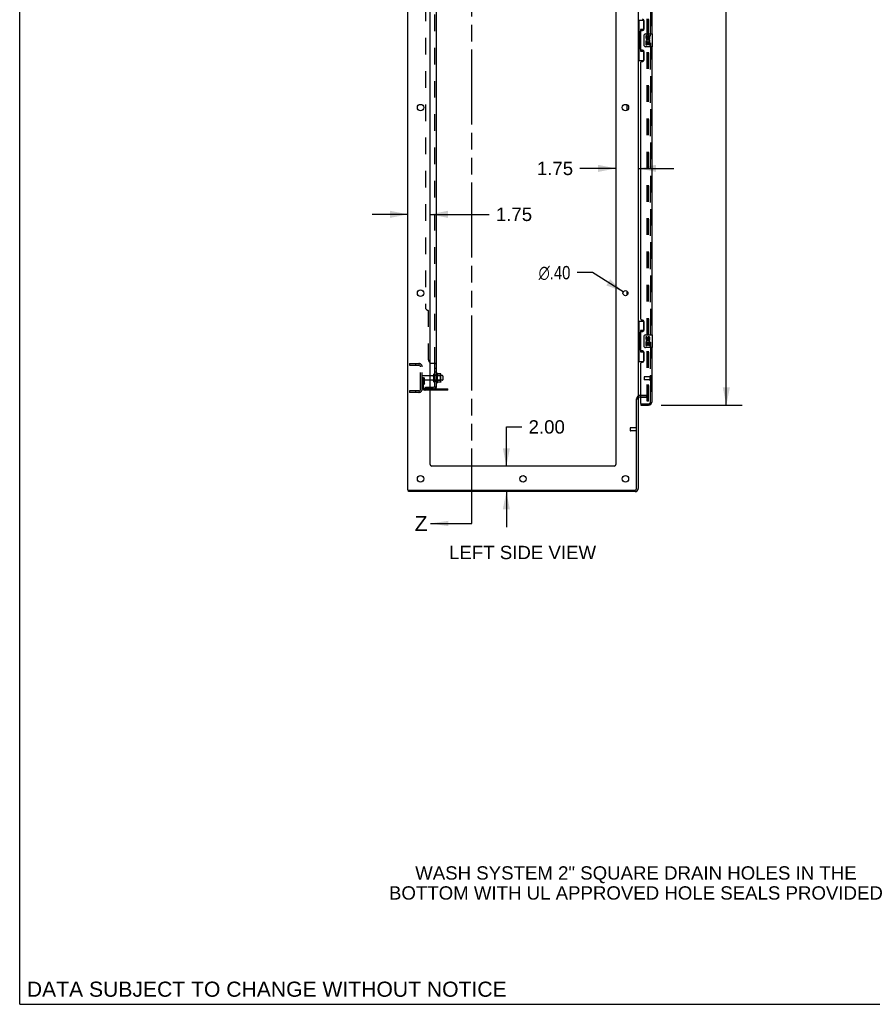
# Model space of a CAD drawing. Header units: inches. Extents: x 0 to 236, y 0 to 153.
# Tile 1 of 14: x 0 to 67, y 0 to 77. Entities that reach past the tile are written whole.
import ezdxf

# ---------------------------------------------------------------- set-up
doc = ezdxf.new("R2010")
doc.units = ezdxf.units.IN
doc.header["$LTSCALE"] = 12.986111
doc.header["$MEASUREMENT"] = 0
doc.linetypes.add('HIDDEN', pattern=[0.2, 0.1, -0.1])
doc.linetypes.add('PHANTOM', pattern=[0.8, 0.45, -0.05, 0.1, -0.05, 0.1, -0.05])
doc.layers.get('0').update_dxf_attribs({"linetype": 'CONTINUOUS'})
for name, color, linetype in [('DEFAULT_2', 8, 'HIDDEN'), ('DIMENSIONS', 7, 'CONTINUOUS'), ('DOOR_3_ASSEMBLY', 7, 'CONTINUOUS'), ('MAIN_DOOR_ASSEMBLY', 7, 'CONTINUOUS'), ('SUBPANELS', 7, 'CONTINUOUS')]:
    doc.layers.add(name, color=color, linetype=linetype)
doc.styles.get("Standard").update_dxf_attribs({"font": 'arial.ttf'})
doc.styles.add('TEXTSTYLE_1', font='gdt', dxfattribs={"width": 0.8})
doc.dimstyles.new('DIMSTYLE_1', dxfattribs={"dimtxt": 1.041667, "dimasz": 1.388889, "dimexe": 0.09, "dimexo": 0.07, "dimgap": 0.0375, "dimtad": 0, "dimtih": 1, "dimtoh": 1, "dimzin": 4, "dimdsep": 46, "dimtxsty": 'Standard', "dimblk": '_FILLED', "dimblk1": '_FILLED', "dimblk2": '_FILLED', "dimcen": 0.09, "dimadec": 3, "dimazin": 1, "dimtfac": 1, "dimtdec": 3, "dimtofl": 0, "dimtmove": 0, "dimatfit": 3, "dimldrblk": '_FILLED', "dimfxl": 0, "dimtolj": 1, "dimtzin": 4, "dimarcsym": 0})
doc.dimstyles.new('DIMSTYLE_2', dxfattribs={"dimtxt": 1.041667, "dimasz": 1.388889, "dimexe": 0.09, "dimexo": 0.07, "dimgap": 0.09, "dimtad": 0, "dimtih": 1, "dimtoh": 1, "dimzin": 4, "dimdsep": 46, "dimtxsty": 'Standard', "dimblk": '_FILLED', "dimblk1": '_FILLED', "dimblk2": '_FILLED', "dimcen": 0.09, "dimadec": 3, "dimazin": 1, "dimtfac": 1, "dimtdec": 3, "dimtofl": 0, "dimtmove": 0, "dimatfit": 1, "dimldrblk": '_FILLED', "dimfxl": 0, "dimtolj": 1, "dimtzin": 4, "dimarcsym": 0})
doc.dimstyles.get("Standard").update_dxf_attribs({"dimtxt": 1.180556, "dimasz": 1.388889, "dimexe": 0.09, "dimexo": 0.07, "dimgap": 0.09, "dimtad": 0, "dimtih": 1, "dimtoh": 1, "dimdec": 3, "dimzin": 4, "dimdsep": 46, "dimtxsty": 'Standard', "dimblk": '_FILLED', "dimblk1": '_FILLED', "dimblk2": '_FILLED', "dimcen": 0.09, "dimadec": 3, "dimazin": 1, "dimtp": 0.001, "dimtm": 0.001, "dimtfac": 1, "dimtdec": 3, "dimtofl": 0, "dimtmove": 0, "dimatfit": 3, "dimldrblk": '_FILLED', "dimfxl": 0, "dimtolj": 1, "dimtzin": 4, "dimarcsym": 0})

# ---------------------------------------------------------------- blocks, each defined once
blk = doc.blocks.new('_FILLED')
at = {"color": 0, "linetype": 'ByBlock'}
blk.add_solid([(0, 0), (-1, 0.2), (-1, -0.2)], dxfattribs=at)
blk = doc.blocks.new('XSEC_FILLED')
at = {"color": 0, "linetype": 'ByBlock'}
blk.add_solid([(0, 0), (-1, 0.15), (-1, -0.15)], dxfattribs=at)
blk = doc.blocks.new('*D6')
at = {"layer": 'DIMENSIONS', "color": 2, "linetype": 'Continuous'}
for p, q in [((50.084, 127.297), (56.426, 127.297)), ((55.176, 127.297), (55.176, 88.961)), ((55.176, 46.797), (55.176, 85.315)), ((50.084, 46.797), (56.426, 46.797))]:
    blk.add_line(p, q, dxfattribs=at)
at = {"layer": 'DIMENSIONS', "color": 2, "linetype": 'Continuous', "xscale": 1.3888888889, "yscale": 1.3888888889, "zscale": 1.3888888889}
for p, rotation in [((55.176, 127.297), 90), ((55.176, 46.797), 270)]:
    blk.add_blockref('_FILLED', p, dxfattribs=dict(at, rotation=rotation))
at = {"layer": 'DIMENSIONS', "color": 2, "linetype": 'Continuous', "insert": (55.176, 88.44), "char_height": 1.0417, "width": 5.32838, "attachment_point": 2, "line_spacing_factor": 0.9}
blk.add_mtext('80.50\\PDOORS', dxfattribs=at)
blk = doc.blocks.new('*D18')
at = {"layer": 'DIMENSIONS', "color": 2, "linetype": 'Continuous'}
for p, q in [((38, 42.047), (38, 45.1)), ((38, 45.1), (39.216, 45.1)), ((38, 40.047), (38, 37.269))]:
    blk.add_line(p, q, dxfattribs=at)
at = {"layer": 'DIMENSIONS', "color": 2, "linetype": 'Continuous', "xscale": 1.3888888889, "yscale": 1.3888888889, "zscale": 1.3888888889}
for p, rotation in [((38, 42.047), 270), ((38, 40.047), 90)]:
    blk.add_blockref('_FILLED', p, dxfattribs=dict(at, rotation=rotation))
at = {"layer": 'DIMENSIONS', "color": 2, "linetype": 'Continuous', "insert": (39.736, 45.621), "char_height": 1.0417, "width": 2.8307, "attachment_point": 1, "line_spacing_factor": 0.9}
blk.add_mtext('2.00', dxfattribs=at)
blk = doc.blocks.new('*D19')
at = {"layer": 'DIMENSIONS', "color": 2, "linetype": 'Continuous'}
for p, q in [((30.301, 61.704), (27.523, 61.704)), ((32.051, 61.704), (36.659, 61.704))]:
    blk.add_line(p, q, dxfattribs=at)
at = {"layer": 'DIMENSIONS', "color": 2, "linetype": 'Continuous', "xscale": 1.3888888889, "yscale": 1.3888888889, "zscale": 1.3888888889}
blk.add_blockref('_FILLED', (30.301, 61.704), dxfattribs=at)
at = {"layer": 'DIMENSIONS', "color": 2, "linetype": 'Continuous', "xscale": 1.3888888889, "yscale": 1.3888888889, "zscale": 1.3888888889, "rotation": 180}
blk.add_blockref('_FILLED', (32.051, 61.704), dxfattribs=at)
at = {"layer": 'DIMENSIONS', "color": 2, "linetype": 'Continuous', "insert": (37.18, 62.224), "char_height": 1.0417, "width": 2.8307, "attachment_point": 1, "line_spacing_factor": 0.9}
blk.add_mtext('1.75', dxfattribs=at)
blk = doc.blocks.new('*D20')
at = {"layer": 'DIMENSIONS', "color": 2, "linetype": 'Continuous'}
for p, q in [((46.551, 65.294), (43.734, 65.294)), ((48.301, 65.294), (51.078, 65.294))]:
    blk.add_line(p, q, dxfattribs=at)
at = {"layer": 'DIMENSIONS', "color": 2, "linetype": 'Continuous', "xscale": 1.3888888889, "yscale": 1.3888888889, "zscale": 1.3888888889}
blk.add_blockref('_FILLED', (46.551, 65.294), dxfattribs=at)
at = {"layer": 'DIMENSIONS', "color": 2, "linetype": 'Continuous', "xscale": 1.3888888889, "yscale": 1.3888888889, "zscale": 1.3888888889, "rotation": 180}
blk.add_blockref('_FILLED', (48.301, 65.294), dxfattribs=at)
at = {"layer": 'DIMENSIONS', "color": 2, "linetype": 'Continuous', "insert": (43.213, 65.814), "char_height": 1.0417, "width": 2.8307, "attachment_point": 3, "line_spacing_factor": 0.9}
blk.add_mtext('1.75', dxfattribs=at)
blk = doc.blocks.new('*D24')
at = {"layer": 'DIMENSIONS', "color": 2, "linetype": 'Continuous'}
for p, q in [((44.739, 57.149), (43.524, 57.149)), ((47.133, 55.652), (44.739, 57.149))]:
    blk.add_line(p, q, dxfattribs=at)
at = {"layer": 'DIMENSIONS', "color": 2, "linetype": 'Continuous', "xscale": 1.3888888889, "yscale": 1.3888888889, "zscale": 1.3888888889, "rotation": 327.9793461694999}
blk.add_blockref('_FILLED', (47.133, 55.652), dxfattribs=at)
at = {"layer": 'DIMENSIONS', "color": 2, "linetype": 'Continuous', "insert": (43.003, 57.67), "char_height": 1.04167, "width": 3.41026, "attachment_point": 3, "line_spacing_factor": 0.9, "style": 'TEXTSTYLE_1'}
blk.add_mtext('{\\fgdt;n}\\fArial;.40', dxfattribs=at)

msp = doc.modelspace()

# ---------------------------------------------------------------- linework, layer by layer
at = {"color": 7, "linetype": 'Continuous'}
for p, q in [((0, 0), (0, 152.778)), ((30.301, 40.172), (30.301, 129.922)), ((32.051, 42.172), (32.051, 126.547)), ((46.551, 126.547), (46.551, 42.172)), ((48.301, 126.766), (48.301, 47.328)), ((47.426, 69.831), (47.426, 70.264)), ((47.426, 55.394), (47.426, 55.7)), ((32.621, 48.566), (32.621, 49.278)), ((32.638, 49.246), (32.638, 49.246)), ((32.865, 49.241), (32.647, 49.241)), ((32.867, 49.241), (32.865, 49.241)), ((32.257, 49.088), (32.051, 49.088)), ((32.257, 48.756), (32.051, 48.756)), ((32.32, 49.187), (32.32, 48.658)), ((32.865, 48.603), (32.647, 48.603)), ((32.887, 48.667), (32.887, 49.178)), ((33.021, 49.105), (32.887, 49.105)), ((33.021, 48.739), (32.887, 48.739)), ((33.051, 49.075), (33.051, 48.769)), ((33.426, 47.974), (32.051, 47.974)), ((33.426, 47.974), (33.426, 48.078)), ((48.176, 40.297), (48.176, 47.291)), ((48.182, 47.297), (48.301, 47.297)), ((48.301, 47.297), (48.301, 40.297)), ((48.505, 47.422), (48.426, 47.422)), ((46.426, 42.047), (32.176, 42.047)), ((30.301, 40.172), (48.051, 40.172)), ((30.363, 40.047), (30.363, 40.172)), ((48.051, 40.047), (30.363, 40.047)), ((0, 0), (236.111, 0))]:
    msp.add_line(p, q, dxfattribs=at)
at = {"color": 7, "linetype": 'PHANTOM'}
msp.add_line((35.301, 37.558), (35.301, 134.132), dxfattribs=at)
at = {"color": 3, "linetype": 'Continuous'}
msp.add_line((32.051, 48.078), (33.426, 48.078), dxfattribs=at)
at = {"color": 7, "linetype": 'Continuous'}
for points in [[(32.647, 49.241), (32.646, 49.241), (32.645, 49.241), (32.644, 49.242), (32.643, 49.242), (32.642, 49.242), (32.642, 49.243), (32.641, 49.243), (32.641, 49.243), (32.64, 49.244), (32.64, 49.244), (32.64, 49.244), (32.639, 49.245), (32.639, 49.245), (32.639, 49.245), (32.639, 49.246), (32.639, 49.246), (32.638, 49.246)], [(32.874, 49.235), (32.874, 49.237), (32.873, 49.238), (32.871, 49.239), (32.87, 49.24), (32.868, 49.241), (32.867, 49.241)], [(32.638, 48.598), (32.638, 48.598), (32.639, 48.599), (32.639, 48.599), (32.639, 48.599), (32.639, 48.599), (32.639, 48.6), (32.64, 48.6), (32.64, 48.6), (32.64, 48.601), (32.641, 48.601), (32.641, 48.601), (32.642, 48.602), (32.642, 48.602), (32.643, 48.602), (32.644, 48.603), (32.645, 48.603), (32.646, 48.603), (32.647, 48.603)], [(32.874, 48.609), (32.874, 48.608), (32.873, 48.607), (32.871, 48.605), (32.87, 48.604), (32.868, 48.604), (32.867, 48.603), (32.865, 48.603)]]:
    msp.add_lwpolyline(points, dxfattribs=at)
for centre, radius in [((31.301, 70.047), 0.25), ((47.301, 70.047), 0.25), ((31.301, 55.547), 0.25), ((47.301, 55.547), 0.198), ((31.301, 41.047), 0.25), ((39.301, 41.047), 0.25), ((47.301, 41.047), 0.25)]:
    msp.add_circle(centre, radius, dxfattribs=at)
for centre, radius, start, end in [((32.373, 49.187), 0.053, 0, 180), ((32.589, 49.256), 0.0384, 34.44966, 180), ((32.02, 48.922), 0.698, 27.6814, 30.66313), ((32.745, 49.178), 0.141, 0, 23.95), ((32.257, 49.151), 0.0625, 270, 360), ((32.257, 48.694), 0.0625, 0, 90), ((32.373, 48.658), 0.053, 180, 360), ((32.589, 48.588), 0.0384, 180, 325.55034), ((32.02, 48.922), 0.698, 329.33687, 332.3186), ((32.745, 48.667), 0.141, 336.05, 360), ((33.021, 49.075), 0.03, 0, 90), ((33.021, 48.769), 0.03, 270, 360), ((48.426, 47.297), 0.125, 90, 180), ((32.176, 42.172), 0.125, 180, 270), ((46.426, 42.172), 0.125, 270, 360), ((48.051, 40.297), 0.25, 270, 360), ((48.051, 40.297), 0.125, 270, 360)]:
    msp.add_arc(centre, radius, start, end, dxfattribs=at)
at = {"layer": 'DEFAULT_2', "color": 8, "linetype": 'HIDDEN'}
for p, q in [((48.988, 47.11), (48.988, 126.985)), ((49.113, 47.11), (49.113, 126.985)), ((30.426, 50.047), (31.176, 50.047)), ((30.426, 50.047), (30.426, 49.922)), ((30.902, 50.047), (30.902, 49.922)), ((30.426, 49.922), (31.176, 49.922)), ((31.301, 48.047), (31.301, 49.797)), ((31.426, 48.047), (31.426, 49.797)), ((32.551, 48.588), (32.551, 49.256)), ((31.53, 48.922), (31.426, 48.922)), ((32.051, 49.088), (31.456, 49.088)), ((32.051, 48.756), (31.456, 48.756)), ((31.514, 48.576), (31.465, 48.508)), ((31.516, 48.582), (31.516, 48.922)), ((31.516, 48.747), (31.62, 48.747)), ((31.53, 48.922), (31.62, 48.922)), ((31.53, 48.221), (31.53, 48.922)), ((31.598, 48.515), (31.549, 48.447)), ((31.62, 48.582), (31.62, 48.922)), ((32.426, 48.658), (32.426, 49.187)), ((32.887, 49.105), (32.426, 49.105)), ((32.887, 48.739), (32.426, 48.739)), ((32.571, 49.106), (32.551, 49.126)), ((32.571, 48.739), (32.551, 48.719)), ((32.571, 49.106), (32.867, 49.106)), ((32.571, 49.106), (32.571, 48.739)), ((32.571, 48.739), (32.867, 48.739)), ((32.867, 49.106), (32.887, 49.126)), ((32.867, 48.739), (32.867, 49.106)), ((32.867, 48.739), (32.887, 48.719)), ((31.176, 47.922), (30.426, 47.922)), ((30.426, 47.922), (30.426, 47.797)), ((31.176, 47.797), (30.426, 47.797)), ((30.902, 47.922), (30.902, 47.797)), ((32.051, 48.078), (31.672, 48.078)), ((32.051, 47.974), (31.672, 47.974)), ((32.923, 47.974), (32.923, 48.078)), ((33.179, 47.974), (33.179, 48.078)), ((48.426, 47.547), (48.926, 47.547)), ((48.926, 47.547), (48.426, 47.547)), ((48.505, 47.422), (48.926, 47.422)), ((49.113, 47.11), (48.988, 47.11)), ((49.113, 47.11), (48.988, 47.11)), ((47.676, 45.031), (47.676, 44.803)), ((48.133, 45.041), (47.686, 45.041)), ((48.133, 44.793), (47.686, 44.793)), ((48.133, 45.059), (48.133, 44.775))]:
    msp.add_line(p, q, dxfattribs=at)
for centre, radius, start, end in [((31.176, 49.797), 0.25, 0, 90), ((31.176, 49.797), 0.125, 0, 90), ((31.456, 49.058), 0.03, 90, 180), ((31.456, 48.786), 0.03, 180, 270), ((31.634, 48.386), 0.208, 144.24611, 180), ((31.506, 48.582), 0.01, 324.24611, 360), ((31.506, 48.582), 0.114, 324.24611, 360), ((31.176, 48.047), 0.25, 270, 360), ((31.176, 48.047), 0.125, 270, 360), ((31.672, 48.221), 0.246, 180, 270), ((31.634, 48.386), 0.104, 144.24611, 180), ((31.672, 48.221), 0.142, 180, 270), ((48.426, 47.297), 0.25, 90, 180), ((48.926, 47.36), 0.188, 0, 90), ((48.926, 47.36), 0.0625, 0, 90), ((47.686, 45.031), 0.01, 90, 180), ((47.686, 44.803), 0.01, 180, 270), ((48.154, 45.059), 0.0215, 0, 180), ((48.154, 44.775), 0.0215, 180, 360)]:
    msp.add_arc(centre, radius, start, end, dxfattribs=at)
at = {"layer": 'DOOR_3_ASSEMBLY', "color": 8, "linetype": 'HIDDEN'}
for p, q in [((49.255, 47.044), (49.255, 127.051)), ((48.755, 49.015), (48.755, 48.787)), ((49.212, 49.025), (48.765, 49.025)), ((49.212, 48.777), (48.765, 48.777)), ((49.212, 49.043), (49.212, 48.759)), ((48.525, 46.901), (49.112, 46.901))]:
    msp.add_line(p, q, dxfattribs=at)
at = {"layer": 'DOOR_3_ASSEMBLY', "color": 3, "linetype": 'Continuous'}
for p, q in [((49.359, 98.297), (49.359, 75.797)), ((48.755, 76.195), (48.755, 76.815)), ((48.505, 74.59), (48.505, 76.005)), ((48.565, 76.065), (48.625, 76.065)), ((49.359, 74.797), (49.359, 52.297)), ((48.625, 74.53), (48.565, 74.53)), ((48.755, 73.78), (48.755, 74.4)), ((48.505, 53.505), (48.505, 73.59)), ((48.565, 73.65), (48.625, 73.65)), ((48.625, 53.445), (48.565, 53.445)), ((48.755, 52.695), (48.755, 53.315)), ((48.505, 51.09), (48.505, 52.505)), ((48.565, 52.565), (48.625, 52.565)), ((48.625, 51.03), (48.565, 51.03)), ((48.755, 50.28), (48.755, 50.9)), ((49.359, 51.297), (49.359, 47.044)), ((48.505, 46.921), (48.505, 50.09)), ((48.565, 50.15), (48.625, 50.15)), ((48.505, 46.797), (49.112, 46.797))]:
    msp.add_line(p, q, dxfattribs=at)
at = {"layer": 'DOOR_3_ASSEMBLY', "color": 7, "linetype": 'Continuous'}
for p, q in [((48.301, 76.872), (48.741, 76.872)), ((48.34, 76.872), (48.34, 75.847)), ((48.705, 76.872), (48.705, 76.092)), ((48.318, 75.847), (48.441, 75.847)), ((48.318, 75.847), (48.318, 74.747)), ((48.441, 75.878), (48.441, 75.898)), ((48.441, 74.747), (48.441, 75.847)), ((48.705, 76.137), (48.478, 76.137)), ((48.478, 76.137), (48.478, 74.457)), ((48.764, 74.897), (48.764, 75.697)), ((48.864, 75.797), (49.404, 75.797)), ((48.964, 75.643), (48.901, 75.643)), ((48.901, 75.643), (48.901, 75.507)), ((48.964, 75.507), (48.964, 75.643)), ((49.029, 75.569), (49.029, 75.5)), ((49.09, 75.507), (49.09, 75.549)), ((49.153, 75.549), (49.153, 75.412)), ((49.153, 75.412), (49.216, 75.412)), ((49.216, 75.412), (49.216, 75.549)), ((49.419, 74.812), (49.419, 75.782)), ((48.318, 74.747), (48.441, 74.747)), ((48.34, 74.747), (48.34, 73.722)), ((48.441, 74.697), (48.441, 74.717)), ((49.404, 74.797), (48.864, 74.797)), ((48.919, 75.182), (48.901, 75.182)), ((48.901, 75.182), (48.901, 74.951)), ((48.901, 74.951), (48.964, 74.951)), ((48.954, 75.182), (48.981, 75.201)), ((48.954, 75.182), (49.216, 75.182)), ((48.964, 75.119), (49.029, 75.119)), ((48.964, 74.951), (48.964, 75.119)), ((49.029, 75.119), (49.029, 74.983)), ((49.029, 74.983), (49.09, 74.983)), ((49.09, 75.119), (49.153, 75.119)), ((49.09, 74.983), (49.09, 75.119)), ((49.145, 75.218), (49.203, 75.193)), ((49.153, 75.119), (49.153, 74.951)), ((49.153, 74.951), (49.216, 74.951)), ((49.216, 74.951), (49.216, 75.182)), ((48.478, 74.457), (48.705, 74.457)), ((48.705, 74.502), (48.705, 73.722)), ((48.301, 73.722), (48.741, 73.722)), ((48.301, 53.372), (48.741, 53.372)), ((48.34, 53.372), (48.34, 52.347)), ((48.705, 53.372), (48.705, 52.592)), ((48.318, 52.347), (48.441, 52.347)), ((48.318, 52.347), (48.318, 51.247)), ((48.441, 52.378), (48.441, 52.398)), ((48.441, 51.247), (48.441, 52.347)), ((48.705, 52.637), (48.478, 52.637)), ((48.478, 52.637), (48.478, 50.957)), ((48.764, 51.397), (48.764, 52.197)), ((48.864, 52.297), (49.404, 52.297)), ((48.964, 52.143), (48.901, 52.143)), ((48.901, 52.143), (48.901, 52.007)), ((48.919, 51.682), (48.901, 51.682)), ((48.901, 51.682), (48.901, 51.451)), ((48.954, 51.682), (48.981, 51.701)), ((48.954, 51.682), (49.216, 51.682)), ((48.964, 52.007), (48.964, 52.143)), ((48.964, 51.619), (49.029, 51.619)), ((48.964, 51.451), (48.964, 51.619)), ((49.029, 52.069), (49.029, 52)), ((49.029, 51.619), (49.029, 51.483)), ((49.09, 52.007), (49.09, 52.049)), ((49.09, 51.619), (49.153, 51.619)), ((49.09, 51.483), (49.09, 51.619)), ((49.145, 51.718), (49.203, 51.693)), ((49.153, 52.049), (49.153, 51.912)), ((49.153, 51.912), (49.216, 51.912)), ((49.153, 51.619), (49.153, 51.451)), ((49.216, 51.912), (49.216, 52.049)), ((49.216, 51.451), (49.216, 51.682)), ((49.419, 51.312), (49.419, 52.282)), ((48.318, 51.247), (48.441, 51.247)), ((48.34, 51.247), (48.34, 50.222)), ((48.441, 51.197), (48.441, 51.217)), ((48.478, 50.957), (48.705, 50.957)), ((48.705, 51.002), (48.705, 50.222)), ((49.404, 51.297), (48.864, 51.297)), ((48.901, 51.451), (48.964, 51.451)), ((49.029, 51.483), (49.09, 51.483)), ((49.153, 51.451), (49.216, 51.451)), ((48.301, 50.222), (48.741, 50.222)), ((48.505, 46.901), (48.525, 46.901)), ((48.505, 46.901), (48.505, 46.797))]:
    msp.add_line(p, q, dxfattribs=at)
for points in [[(48.478, 76.113), (48.478, 76.11), (48.478, 76.106), (48.479, 76.102), (48.48, 76.098), (48.482, 76.093), (48.484, 76.088), (48.487, 76.083), (48.49, 76.077), (48.493, 76.07), (48.497, 76.063), (48.501, 76.056), (48.506, 76.048), (48.511, 76.04), (48.514, 76.036)], [(48.764, 75.697), (48.764, 75.704), (48.764, 75.71), (48.765, 75.716), (48.767, 75.722), (48.768, 75.728), (48.77, 75.733)], [(48.77, 74.861), (48.768, 74.867), (48.767, 74.873), (48.765, 74.879), (48.764, 74.885), (48.764, 74.891), (48.764, 74.897)], [(48.514, 74.558), (48.511, 74.555), (48.506, 74.546), (48.501, 74.538), (48.497, 74.531), (48.493, 74.524), (48.49, 74.518), (48.487, 74.512), (48.484, 74.506), (48.482, 74.501), (48.48, 74.496), (48.479, 74.492), (48.478, 74.488), (48.478, 74.484), (48.478, 74.481)], [(48.478, 52.613), (48.478, 52.61), (48.478, 52.606), (48.479, 52.602), (48.48, 52.598), (48.482, 52.593), (48.484, 52.588), (48.487, 52.583), (48.49, 52.577), (48.493, 52.57), (48.497, 52.563), (48.501, 52.556), (48.506, 52.548), (48.511, 52.54), (48.514, 52.536)], [(48.764, 52.197), (48.764, 52.204), (48.764, 52.21), (48.765, 52.216), (48.767, 52.222), (48.768, 52.228), (48.77, 52.233)], [(48.514, 51.058), (48.511, 51.055), (48.506, 51.046), (48.501, 51.038), (48.497, 51.031), (48.493, 51.024), (48.49, 51.018), (48.487, 51.012), (48.484, 51.006), (48.482, 51.001), (48.48, 50.996), (48.479, 50.992), (48.478, 50.988), (48.478, 50.984), (48.478, 50.981)], [(48.77, 51.361), (48.768, 51.367), (48.767, 51.373), (48.765, 51.379), (48.764, 51.385), (48.764, 51.391), (48.764, 51.397)]]:
    msp.add_lwpolyline(points, dxfattribs=at)
at = {"layer": 'DOOR_3_ASSEMBLY', "color": 3, "linetype": 'Continuous'}
for centre, radius, start, end in [((48.625, 76.815), 0.13, 0, 90), ((48.625, 76.195), 0.13, 270, 360), ((48.565, 76.005), 0.06, 90, 180), ((48.565, 74.59), 0.06, 180, 270), ((48.625, 74.4), 0.13, 0, 90), ((48.565, 73.59), 0.06, 90, 180), ((48.625, 73.78), 0.13, 270, 360), ((48.565, 53.505), 0.06, 180, 270), ((48.625, 53.315), 0.13, 0, 90), ((48.565, 52.505), 0.06, 90, 180), ((48.625, 52.695), 0.13, 270, 360), ((48.565, 51.09), 0.06, 180, 270), ((48.625, 50.9), 0.13, 0, 90), ((48.565, 50.09), 0.06, 90, 180), ((48.625, 50.28), 0.13, 270, 360), ((48.525, 46.921), 0.02, 180, 270), ((49.112, 47.044), 0.246, 270, 360)]:
    msp.add_arc(centre, radius, start, end, dxfattribs=at)
at = {"layer": 'DOOR_3_ASSEMBLY', "color": 7, "linetype": 'Continuous'}
for centre, radius, start, end in [((48.864, 75.697), 0.1, 90, 158.79459), ((48.996, 75.507), 0.0943, 180, 360), ((49.058, 75.255), 0.157, 336.59665, 161.87913), ((48.996, 75.507), 0.0314, 180, 261.22946), ((48.995, 75.512), 0.0362, 263.42855, 341.76278), ((49.121, 75.549), 0.0943, 68.69989, 167.43379), ((49.121, 75.549), 0.0314, 0, 180.04847), ((49.121, 75.549), 0.0943, 0, 68.67039), ((49.404, 75.782), 0.015, 0, 90), ((48.864, 74.897), 0.1, 201.20502, 270), ((49.055, 75.255), 0.154, 161.41988, 206.19629), ((49.058, 75.255), 0.157, 205.73705, 207.8532), ((49.058, 75.255), 0.0943, 336.59665, 215.11217), ((49.404, 74.812), 0.015, 270, 360), ((48.864, 52.197), 0.1, 90, 158.79459), ((48.996, 52.007), 0.0943, 180, 360), ((49.055, 51.755), 0.154, 161.41988, 206.19629), ((49.058, 51.755), 0.157, 336.59665, 161.87913), ((49.058, 51.755), 0.157, 205.73705, 207.8532), ((48.996, 52.007), 0.0314, 180, 261.22946), ((49.058, 51.755), 0.0943, 336.59665, 215.11217), ((48.995, 52.012), 0.0362, 263.42855, 341.76278), ((49.121, 52.049), 0.0943, 68.69989, 167.43379), ((49.121, 52.049), 0.0314, 0, 180.04847), ((49.121, 52.049), 0.0943, 0, 68.67039), ((49.404, 52.282), 0.015, 0, 90), ((48.864, 51.397), 0.1, 201.20502, 270), ((49.404, 51.312), 0.015, 270, 360)]:
    msp.add_arc(centre, radius, start, end, dxfattribs=at)
at = {"layer": 'DOOR_3_ASSEMBLY', "color": 8, "linetype": 'HIDDEN'}
for centre, radius, start, end in [((48.765, 49.015), 0.01, 90, 180), ((48.765, 48.787), 0.01, 180, 270), ((49.233, 49.043), 0.0215, 0, 180), ((49.233, 48.759), 0.0215, 180, 360), ((49.112, 47.044), 0.142, 270, 360)]:
    msp.add_arc(centre, radius, start, end, dxfattribs=at)
at = {"layer": 'DOOR_3_ASSEMBLY', "color": 7, "linetype": 'Continuous'}
for centre, start_param, end_param in [((48.545, 75.888), 0.699287, 1.51401), ((48.545, 75.888), -4.655602, -3.84088), ((48.545, 74.707), 0.699287, 1.51401), ((48.545, 74.707), -4.655602, -3.84088), ((48.545, 52.388), 0.699287, 1.51401), ((48.545, 52.388), -4.655602, -3.84088), ((48.545, 51.207), 0.699287, 1.51401), ((48.545, 51.207), -4.655602, -3.84088)]:
    msp.add_ellipse(centre, major_axis=(0, 0.18), ratio=0.579493, start_param=start_param, end_param=end_param, dxfattribs=at)
at = {"layer": 'MAIN_DOOR_ASSEMBLY', "color": 8, "linetype": 'HIDDEN'}
for p, q in [((49.255, 127.051), (49.255, 47.044)), ((48.525, 46.901), (49.112, 46.901))]:
    msp.add_line(p, q, dxfattribs=at)
msp.add_arc((49.112, 47.044), 0.142, 270, 360, dxfattribs=at)
at = {"layer": 'SUBPANELS', "color": 3, "linetype": 'Continuous'}
for p, q in [((32.551, 48.203), (32.551, 125.891)), ((32.176, 50.078), (32.497, 50.078))]:
    msp.add_line(p, q, dxfattribs=at)
at = {"layer": 'SUBPANELS', "color": 8, "linetype": 'HIDDEN'}
for p, q in [((32.426, 50.043), (32.426, 124.051)), ((31.676, 119.641), (31.676, 54.453)), ((31.926, 50.328), (31.926, 54.203)), ((32.4, 50.07), (32.401, 50.069)), ((32.402, 50.067), (32.403, 50.066)), ((32.403, 50.065), (32.404, 50.064)), ((32.409, 50.06), (32.409, 50.06)), ((32.411, 50.059), (32.411, 50.059)), ((32.424, 50.047), (32.425, 50.046)), ((32.425, 50.045), (32.426, 50.043)), ((32.425, 50.045), (32.426, 50.043)), ((32.425, 50.045), (32.426, 50.043)), ((32.524, 50.065), (32.524, 50.064)), ((32.528, 50.063), (32.528, 50.063)), ((32.543, 50.055), (32.545, 50.053)), ((32.55, 50.045), (32.551, 50.043)), ((32.426, 49.681), (32.551, 49.681)), ((32.426, 49.4), (32.551, 49.4)), ((32.426, 49.172), (32.551, 49.172)), ((32.426, 48.672), (32.551, 48.672)), ((31.676, 48.203), (32.051, 48.203)), ((31.676, 48.203), (31.676, 48.078)), ((32.314, 48.078), (31.676, 48.078)), ((31.926, 48.203), (31.926, 48.078)), ((32.45, 48.203), (32.4, 48.244)), ((32.406, 48.233), (32.406, 48.233)), ((32.407, 48.231), (32.407, 48.231)), ((32.411, 48.227), (32.411, 48.227)), ((32.413, 48.225), (32.413, 48.225)), ((32.423, 48.226), (32.422, 48.226)), ((32.422, 48.226), (32.422, 48.226)), ((32.422, 48.226), (32.422, 48.226)), ((32.422, 48.226), (32.422, 48.226)), ((32.422, 48.226), (32.422, 48.226)), ((32.422, 48.226), (32.422, 48.226)), ((32.422, 48.226), (32.422, 48.226)), ((32.422, 48.226), (32.423, 48.226)), ((32.422, 48.226), (32.423, 48.225)), ((32.423, 48.225), (32.423, 48.226)), ((32.423, 48.226), (32.423, 48.225)), ((32.424, 48.225), (32.423, 48.225)), ((32.423, 48.225), (32.424, 48.225)), ((32.425, 48.224), (32.424, 48.225)), ((32.425, 48.225), (32.424, 48.225)), ((32.424, 48.225), (32.424, 48.224)), ((32.424, 48.225), (32.424, 48.224)), ((32.424, 48.224), (32.425, 48.224)), ((32.425, 48.224), (32.425, 48.223)), ((32.425, 48.205), (32.426, 48.203)), ((32.428, 48.222), (32.427, 48.223)), ((32.428, 48.223), (32.427, 48.223)), ((32.429, 48.222), (32.428, 48.223)), ((32.43, 48.222), (32.429, 48.222)), ((32.431, 48.221), (32.43, 48.222)), ((32.431, 48.221), (32.43, 48.221)), ((32.432, 48.221), (32.431, 48.221)), ((32.433, 48.22), (32.432, 48.221)), ((32.434, 48.22), (32.433, 48.22)), ((32.435, 48.219), (32.434, 48.22)), ((32.436, 48.219), (32.435, 48.219)), ((32.438, 48.218), (32.436, 48.219)), ((32.437, 48.218), (32.436, 48.219)), ((32.439, 48.217), (32.437, 48.218)), ((32.44, 48.217), (32.438, 48.218)), ((32.441, 48.217), (32.439, 48.217)), ((32.442, 48.216), (32.44, 48.217)), ((32.443, 48.216), (32.441, 48.216)), ((32.444, 48.215), (32.442, 48.216)), ((32.445, 48.215), (32.443, 48.216)), ((32.446, 48.215), (32.444, 48.215)), ((32.447, 48.214), (32.445, 48.215)), ((32.448, 48.214), (32.446, 48.214)), ((32.449, 48.213), (32.447, 48.214)), ((32.45, 48.213), (32.448, 48.213)), ((32.451, 48.213), (32.449, 48.213)), ((32.452, 48.212), (32.45, 48.213)), ((32.453, 48.212), (32.451, 48.212)), ((32.454, 48.211), (32.452, 48.212)), ((32.455, 48.211), (32.453, 48.212)), ((32.456, 48.211), (32.454, 48.211)), ((32.457, 48.21), (32.455, 48.211)), ((32.458, 48.21), (32.456, 48.211)), ((32.458, 48.21), (32.457, 48.21)), ((32.459, 48.21), (32.458, 48.21)), ((32.46, 48.209), (32.459, 48.21)), ((32.461, 48.209), (32.46, 48.209)), ((32.462, 48.209), (32.461, 48.209)), ((32.464, 48.208), (32.462, 48.209)), ((32.463, 48.208), (32.462, 48.209)), ((32.465, 48.208), (32.463, 48.208)), ((32.466, 48.208), (32.464, 48.208)), ((32.466, 48.207), (32.465, 48.208)), ((32.467, 48.207), (32.466, 48.208)), ((32.468, 48.207), (32.467, 48.207)), ((32.47, 48.206), (32.468, 48.207)), ((32.469, 48.207), (32.468, 48.207)), ((32.47, 48.206), (32.469, 48.207)), ((32.471, 48.206), (32.47, 48.206)), ((32.472, 48.206), (32.471, 48.206)), ((32.473, 48.206), (32.472, 48.206)), ((32.474, 48.205), (32.473, 48.206)), ((32.474, 48.206), (32.473, 48.206)), ((32.475, 48.205), (32.474, 48.205)), ((32.476, 48.205), (32.475, 48.205)), ((32.477, 48.205), (32.476, 48.205)), ((32.477, 48.205), (32.476, 48.205)), ((32.478, 48.205), (32.477, 48.205)), ((32.479, 48.204), (32.478, 48.205)), ((32.48, 48.204), (32.479, 48.204)), ((32.48, 48.204), (32.479, 48.204)), ((32.481, 48.204), (32.48, 48.204)), ((32.482, 48.204), (32.481, 48.204)), ((32.481, 48.204), (32.481, 48.204)), ((32.483, 48.204), (32.482, 48.204)), ((32.483, 48.204), (32.482, 48.204)), ((32.482, 48.203), (32.483, 48.203)), ((32.484, 48.204), (32.483, 48.204)), ((32.483, 48.203), (32.483, 48.203)), ((32.483, 48.203), (32.484, 48.203)), ((32.485, 48.203), (32.484, 48.203)), ((32.484, 48.203), (32.484, 48.204)), ((32.484, 48.203), (32.484, 48.203)), ((32.484, 48.203), (32.485, 48.203)), ((32.485, 48.203), (32.485, 48.203)), ((32.485, 48.203), (32.485, 48.203)), ((32.485, 48.203), (32.485, 48.203)), ((32.528, 48.183), (32.528, 48.183))]:
    msp.add_line(p, q, dxfattribs=at)
at = {"layer": 'SUBPANELS', "color": 7, "linetype": 'Continuous'}
for p, q in [((32.426, 50.043), (32.551, 50.043)), ((32.426, 48.203), (32.426, 50.043)), ((32.051, 48.203), (32.314, 48.203)), ((32.426, 48.203), (32.551, 48.203)), ((32.497, 48.165), (32.45, 48.203))]:
    msp.add_line(p, q, dxfattribs=at)
at = {"layer": 'SUBPANELS', "color": 8, "linetype": 'HIDDEN'}
for points in [[(32.4, 50.078), (32.4, 50.077), (32.399, 50.075), (32.4, 50.073), (32.4, 50.071)], [(32.4, 50.077), (32.399, 50.075), (32.4, 50.073), (32.4, 50.072), (32.4, 50.07), (32.401, 50.069), (32.402, 50.067), (32.403, 50.066), (32.404, 50.064), (32.406, 50.063), (32.407, 50.061)], [(32.4, 50.077), (32.399, 50.075), (32.4, 50.073), (32.4, 50.072)], [(32.402, 50.067), (32.403, 50.066), (32.404, 50.064), (32.406, 50.063), (32.407, 50.061)], [(32.404, 50.064), (32.406, 50.063), (32.407, 50.061), (32.409, 50.06)], [(32.415, 50.056), (32.417, 50.055), (32.419, 50.053)], [(32.418, 50.054), (32.42, 50.053), (32.421, 50.051), (32.423, 50.05)], [(32.419, 50.053), (32.421, 50.052), (32.422, 50.05), (32.423, 50.049), (32.424, 50.047), (32.425, 50.046), (32.425, 50.045)], [(32.419, 50.053), (32.421, 50.052), (32.422, 50.05)], [(32.424, 50.048), (32.425, 50.046), (32.425, 50.045)], [(32.497, 50.078), (32.499, 50.077), (32.502, 50.075), (32.505, 50.073)], [(32.497, 50.078), (32.499, 50.077), (32.501, 50.075), (32.504, 50.074), (32.507, 50.072), (32.51, 50.071), (32.514, 50.069), (32.517, 50.068)], [(32.497, 50.078), (32.499, 50.077), (32.501, 50.075), (32.504, 50.074), (32.507, 50.072)], [(32.535, 50.06), (32.537, 50.058), (32.54, 50.057), (32.543, 50.055), (32.545, 50.053), (32.547, 50.051), (32.549, 50.049), (32.55, 50.048), (32.55, 50.046), (32.55, 50.045), (32.551, 50.043)], [(32.537, 50.058), (32.54, 50.057), (32.543, 50.055)], [(32.538, 50.058), (32.541, 50.056), (32.544, 50.054), (32.546, 50.052), (32.548, 50.05), (32.549, 50.048)], [(32.549, 50.049), (32.55, 50.048), (32.55, 50.046), (32.55, 50.045)], [(32.55, 50.046), (32.55, 50.045), (32.551, 50.043)], [(32.4, 48.244), (32.399, 48.243), (32.4, 48.242), (32.4, 48.241), (32.4, 48.24), (32.401, 48.239), (32.402, 48.237), (32.403, 48.236), (32.404, 48.234)], [(32.415, 48.223), (32.417, 48.221), (32.419, 48.218), (32.421, 48.216)], [(32.421, 48.216), (32.422, 48.213), (32.423, 48.211), (32.424, 48.209), (32.425, 48.207), (32.425, 48.205), (32.426, 48.203)], [(32.422, 48.226), (32.422, 48.226), (32.422, 48.226)], [(32.427, 48.223), (32.426, 48.224), (32.425, 48.224)], [(32.426, 48.224), (32.426, 48.224), (32.425, 48.224)], [(32.435, 48.219), (32.434, 48.219), (32.434, 48.22)], [(32.485, 48.203), (32.485, 48.203), (32.485, 48.203)], [(32.485, 48.203), (32.485, 48.203), (32.485, 48.203), (32.485, 48.203), (32.485, 48.203)], [(32.497, 48.165), (32.499, 48.167), (32.501, 48.169), (32.504, 48.171), (32.507, 48.173), (32.51, 48.175), (32.514, 48.177), (32.517, 48.179), (32.521, 48.18)], [(32.535, 48.186), (32.537, 48.188), (32.54, 48.189), (32.543, 48.191), (32.545, 48.193), (32.547, 48.195), (32.549, 48.197), (32.55, 48.199), (32.55, 48.2), (32.55, 48.202)]]:
    msp.add_lwpolyline(points, dxfattribs=at)
at = {"layer": 'SUBPANELS', "color": 7, "linetype": 'Continuous'}
for points in [[(32.4, 50.078), (32.4, 50.077), (32.399, 50.075), (32.4, 50.073), (32.4, 50.071), (32.401, 50.069), (32.401, 50.068), (32.403, 50.066), (32.404, 50.064), (32.406, 50.063), (32.407, 50.061), (32.409, 50.06), (32.411, 50.059), (32.415, 50.056)], [(32.415, 50.056), (32.418, 50.054), (32.42, 50.053), (32.421, 50.051), (32.423, 50.05), (32.424, 50.048), (32.425, 50.046), (32.425, 50.045), (32.426, 50.043)], [(32.4, 48.244), (32.4, 48.244), (32.399, 48.243), (32.4, 48.242), (32.4, 48.241), (32.401, 48.239), (32.401, 48.238), (32.403, 48.236), (32.404, 48.235), (32.406, 48.233), (32.407, 48.231), (32.411, 48.227)], [(32.411, 48.227), (32.413, 48.225), (32.415, 48.222), (32.418, 48.22), (32.42, 48.217), (32.421, 48.215)], [(32.421, 48.215), (32.423, 48.212), (32.424, 48.21), (32.425, 48.207), (32.425, 48.205)]]:
    msp.add_lwpolyline(points, dxfattribs=at)
at = {"layer": 'SUBPANELS', "color": 3, "linetype": 'Continuous'}
for points in [[(32.497, 50.078), (32.499, 50.077), (32.502, 50.075), (32.505, 50.073), (32.508, 50.071), (32.512, 50.07), (32.516, 50.068), (32.524, 50.065)], [(32.524, 50.065), (32.528, 50.063), (32.531, 50.061), (32.535, 50.06), (32.538, 50.058), (32.541, 50.056), (32.544, 50.054), (32.546, 50.052), (32.548, 50.05), (32.549, 50.048), (32.55, 50.046), (32.55, 50.045), (32.551, 50.043)], [(32.497, 48.165), (32.499, 48.167), (32.502, 48.17), (32.505, 48.172), (32.508, 48.174), (32.512, 48.176), (32.516, 48.178), (32.52, 48.18)], [(32.52, 48.18), (32.528, 48.183), (32.531, 48.185), (32.535, 48.186), (32.538, 48.188), (32.541, 48.19), (32.544, 48.192), (32.546, 48.194), (32.548, 48.196), (32.549, 48.198), (32.55, 48.2), (32.55, 48.202), (32.551, 48.203)]]:
    msp.add_lwpolyline(points, dxfattribs=at)
at = {"layer": 'SUBPANELS', "color": 8, "linetype": 'HIDDEN'}
for centre, radius, start, end in [((31.926, 54.453), 0.25, 180, 270), ((32.176, 50.328), 0.25, 180, 240), ((32.314, 48.315), 0.237, 320.56585, 360)]:
    msp.add_arc(centre, radius, start, end, dxfattribs=at)
at = {"layer": 'SUBPANELS', "color": 3, "linetype": 'Continuous'}
for centre, radius, start, end in [((32.176, 50.328), 0.25, 240, 270), ((32.314, 48.315), 0.237, 270, 320.56585)]:
    msp.add_arc(centre, radius, start, end, dxfattribs=at)
at = {"layer": 'SUBPANELS', "color": 7, "linetype": 'Continuous'}
msp.add_arc((32.314, 48.315), 0.112, 270, 360, dxfattribs=at)

# ---------------------------------------------------------------- texts
at = {"color": 7, "linetype": 'Continuous', "insert": (30.843, 38.149), "char_height": 1.181, "width": 1.00501, "attachment_point": 1, "line_spacing_factor": 0.9}
msp.add_mtext('Z', dxfattribs=at)
at = {"layer": 'DIMENSIONS', "color": 2, "linetype": 'Continuous', "attachment_point": 2, "line_spacing_factor": 0.9}
for s, insert, char_height, width in [('LEFT SIDE VIEW', (39.267, 35.814), 1.04167, 11.45446), ('WASH SYSTEM 2" SQUARE DRAIN HOLES IN THE\\PBOTTOM WITH UL APPROVED HOLE SEALS PROVIDED', (48.118, 10.781), 1.04167, 38.49133), ('DATA SUBJECT TO CHANGE WITHOUT NOTICE', (19.29, 1.771), 1.18056, 37.40035)]:
    msp.add_mtext(s, dxfattribs=dict(at, insert=insert, char_height=char_height, width=width))

# ---------------------------------------------------------------- dimensions: what is measured, and where the dimension line sits
at = {"layer": 'DIMENSIONS', "color": 2, "linetype": 'Continuous'}
dim = msp.add_linear_dim(base=(55.176, 127.297), p1=(50.014, 46.797), p2=(50.014, 127.297), angle=90, text='<>\\PDOORS', dimstyle='DIMSTYLE_1', dxfattribs=at)
dim.commit()
dim.dimension.update_dxf_attribs({"geometry": '*D6', "text_midpoint": (55.176, 87.138), "dimtype": 160})
for base, p1, p2, picture, middle in [((48.301, 65.294), (46.551, 42.172), (48.301, 47.328), '*D20', (41.847, 65.288)), ((32.051, 61.704), (30.301, 40.172), (32.051, 42.172), '*D19', (38.644, 61.698))]:
    dim = msp.add_linear_dim(base=base, p1=p1, p2=p2, dimstyle='DIMSTYLE_1', dxfattribs=at)
    dim.commit()
    dim.dimension.update_dxf_attribs({"geometry": picture, "text_midpoint": middle, "dimtype": 160})
dim = msp.add_diameter_dim_2p(p1=(47.13308875, 55.65194963), p2=(47.46799228, 55.44251078), text='%%c<>', dimstyle='DIMSTYLE_2', override={"dimpost": '<>'}, dxfattribs=at)
dim.commit()
dim.dimension.update_dxf_attribs({"geometry": '*D24', "text_midpoint": (41.29801349, 57.148982), "dimtype": 163})
dim = msp.add_linear_dim(base=(38, 42.047), p1=(30.426, 40.047), p2=(32.176, 42.047), angle=90, dimstyle='DIMSTYLE_1', dxfattribs=at)
dim.commit()
dim.dimension.update_dxf_attribs({"geometry": '*D18', "text_midpoint": (41.139, 45.094), "dimtype": 160})

# ---------------------------------------------------------------- leaders
at = {"color": 7, "linetype": 'Continuous'}
msp.add_leader([(32.076, 37.558), (35.301, 37.558)], dimstyle='Standard', override={"dimtad": 0, "dimldrblk": 'XSEC_FILLED'}, dxfattribs=at)

doc.saveas('drawing.dxf')
